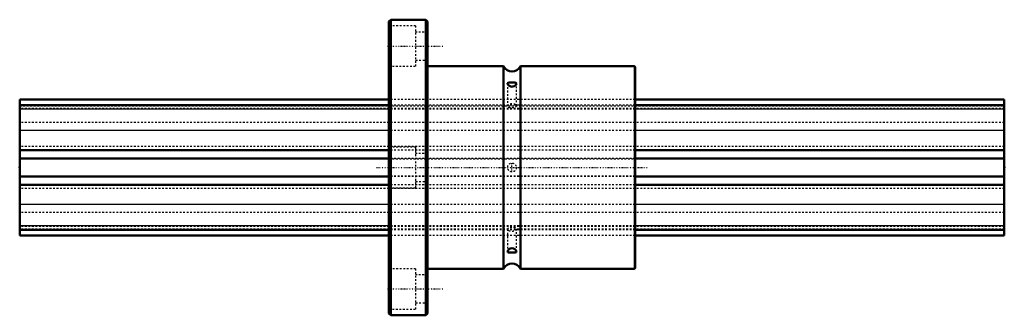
# Model space of a CAD drawing. Header units: millimetres. Extents: x 0 to 560, y -84 to 84.
import ezdxf

# ---------------------------------------------------------------- set-up
doc = ezdxf.new("R2010")
doc.units = ezdxf.units.MM
doc.linetypes.add('Center', pattern=[1.5, 0.45, -0.5, 0.05, -0.5])
doc.linetypes.add('Dashed', pattern=[2, 1, -1])
for name, color, linetype, lineweight in [('2d ConnectionPoints', 7, 'Continuous', 50), ('AM_0', 7, 'Continuous', 50), ('AM_4', 3, 'Continuous', 25), ('AM_7', 7, 'Center', 25), ('AM_9', 6, 'Dashed', 25)]:
    doc.layers.add(name, color=color, linetype=linetype, lineweight=lineweight)

# ---------------------------------------------------------------- blocks, each defined once
blk = doc.blocks.new('1_LBF85_Nut_0_in_LBF85_560L_5602100__4')
at = {"layer": 'AM_0'}
for p, q in [((211.1, 84), (210, 82.9)), ((211.1, 84), (211.1, -84)), ((230.9, 84), (211.1, 84)), ((230.9, 84), (230.9, -84)), ((232, 82.9), (230.9, 84)), ((210, 82.9), (210, -82.9)), ((232, 82.9), (232, -82.9)), ((275.2, 57.5), (232, 57.5)), ((275.2, 57.5), (275.2, -57.5)), ((349.5, 57.5), (284.8, 57.5)), ((284.8, 57.5), (284.8, -57.5)), ((350, 57), (350, -57)), ((232, -57.5), (275.2, -57.5)), ((284.8, -57.5), (349.5, -57.5)), ((210, -82.9), (211.1, -84)), ((230.9, -84), (232, -82.9)), ((211.1, -84), (230.9, -84))]:
    blk.add_line(p, q, dxfattribs=at)
for points in [[(279.08, 48.39), (278.35, 48.34), (277.82, 48.2), (277.53, 47.92), (277.5, 47.74)], [(277.5, 47.74), (277.53, 47.52), (277.75, 47.07), (278.19, 46.59), (278.87, 46.15), (279.71, 45.92), (280.49, 45.95), (281.19, 46.18), (281.81, 46.58), (282.28, 47.12), (282.49, 47.65), (282.5, 47.74)], [(282.5, 47.74), (282.43, 48), (282.16, 48.21), (281.66, 48.33), (280.92, 48.39), (280.08, 48.4), (279.32, 48.39), (279.08, 48.39)], [(282.5, -47.74), (282.41, -47.35), (282.11, -46.89), (281.59, -46.41), (280.82, -46.03), (279.99, -45.9), (279.24, -46.01), (278.57, -46.31), (277.99, -46.77), (277.6, -47.33), (277.5, -47.74)], [(277.5, -47.74), (277.5, -47.8), (277.65, -48.09), (278, -48.27), (278.59, -48.36), (279.08, -48.39)], [(279.08, -48.39), (279.82, -48.4), (280.58, -48.39), (281.26, -48.37), (281.87, -48.3), (282.32, -48.12), (282.5, -47.78), (282.5, -47.74)]]:
    blk.add_lwpolyline(points, dxfattribs=at)
for centre, radius, start, end in [((280, 59.84), 5.34, 205.9892, 334.0108), ((349.5, 57), 0.5, 360, 90), ((280, -59.84), 5.34, 25.9892, 154.0108), ((349.5, -57), 0.5, 270, 0)]:
    blk.add_arc(centre, radius, start, end, dxfattribs=at)
at = {"layer": 'AM_4'}
blk.add_line((349.5, 57.5), (349.5, -57.5), dxfattribs=at)
at = {"layer": 'AM_7'}
for p, q in [((209.24, 69), (241.16, 69)), ((203, 0), (357, 0)), ((280, -2.63), (280, 2.62)), ((209.24, -69), (241.16, -69))]:
    blk.add_line(p, q, dxfattribs=at)
at = {"layer": 'AM_9'}
for p, q in [((225.2, 80.5), (210, 80.5)), ((225.2, 80.5), (225.2, 57.5)), ((232, 77), (225.2, 77)), ((210, 57.5), (225.2, 57.5)), ((225.2, 61), (232, 61)), ((277.5, 47.72), (277.5, 35.07)), ((282.5, 35.07), (282.5, 47.73)), ((350, 38.63), (210, 38.63)), ((350, 35.35), (210, 35.35)), ((210, 35.07), (350, 35.07)), ((350, 33.59), (210, 33.59)), ((350, 33.09), (210, 33.09)), ((350, 25.5), (210, 25.5)), ((350, 21.08), (210, 21.08)), ((350, 12.01), (210, 12.01)), ((225.2, 11.5), (210, 11.5)), ((225.2, 11.5), (225.2, -11.5)), ((350, 9.85), (210, 9.85)), ((232, 8), (225.2, 8)), ((350, 5.04), (210, 5.04)), ((210, 5.02), (350, 5.02)), ((350, -5.02), (210, -5.02)), ((350, -5.04), (210, -5.04)), ((350, -9.85), (210, -9.85)), ((225.2, -8), (232, -8)), ((210, -11.5), (225.2, -11.5)), ((350, -12.01), (210, -12.01)), ((350, -21.08), (210, -21.08)), ((350, -25.5), (210, -25.5)), ((350, -33.09), (210, -33.09)), ((350, -33.59), (210, -33.59)), ((350, -35.07), (210, -35.07)), ((350, -35.35), (210, -35.35)), ((350, -38.63), (210, -38.63)), ((277.5, -35.07), (277.5, -47.73)), ((282.5, -47.73), (282.5, -35.07)), ((225.2, -57.5), (210, -57.5)), ((225.2, -57.5), (225.2, -80.5)), ((232, -61), (225.2, -61)), ((225.2, -77), (232, -77)), ((210, -80.5), (225.2, -80.5))]:
    blk.add_line(p, q, dxfattribs=at)
blk.add_circle((280, 0), 2.5, dxfattribs=at)
for centre, major_axis in [((280, 35.07), (-2.5, 0)), ((280, -35.07), (2.5, 0))]:
    blk.add_ellipse(centre, major_axis=major_axis, ratio=0.5, dxfattribs=at)
blk = doc.blocks.new('2_LBF851560_Spline_Shaft_0_in_LBF85_560L_5602100__4')
at = {"layer": 'AM_0'}
for p, q in [((210, 38.63), (0, 38.63)), ((0, -38.63), (0, 38.63)), ((210, 35.35), (0, 35.35)), ((560, 38.63), (350, 38.63)), ((560, 35.35), (350, 35.35)), ((560, -38.63), (560, 38.63)), ((210, 9.85), (0, 9.85)), ((560, 9.85), (350, 9.85)), ((210, 5.04), (0, 5.04)), ((560, 5.04), (350, 5.04)), ((210, -5.04), (0, -5.04)), ((560, -5.04), (350, -5.04)), ((210, -9.85), (0, -9.85)), ((560, -9.85), (350, -9.85)), ((210, -35.35), (0, -35.35)), ((210, -38.63), (0, -38.63)), ((560, -35.35), (350, -35.35)), ((560, -38.63), (350, -38.63))]:
    blk.add_line(p, q, dxfattribs=at)
at = {"layer": 'AM_4'}
for p, q in [((210, 33.09), (0, 33.09)), ((560, 33.09), (350, 33.09)), ((210, 21.08), (0, 21.08)), ((560, 21.08), (350, 21.08)), ((210, -21.08), (0, -21.08)), ((560, -21.08), (350, -21.08)), ((210, -33.09), (0, -33.09)), ((560, -33.09), (350, -33.09))]:
    blk.add_line(p, q, dxfattribs=at)
at = {"layer": 'AM_9'}
for p, q in [((0, 35.07), (560, 35.07)), ((350, 38.63), (210, 38.63)), ((350, 35.35), (210, 35.35)), ((560, 33.59), (0, 33.59)), ((350, 33.09), (210, 33.09)), ((560, 25.5), (0, 25.5)), ((350, 21.08), (210, 21.08)), ((560, 12.01), (0, 12.01)), ((350, 9.85), (210, 9.85)), ((0, 5.02), (560, 5.02)), ((350, 5.04), (210, 5.04)), ((560, -5.02), (0, -5.02)), ((350, -5.04), (210, -5.04)), ((350, -9.85), (210, -9.85)), ((560, -12.01), (0, -12.01)), ((350, -21.08), (210, -21.08)), ((560, -25.5), (0, -25.5)), ((560, -33.59), (0, -33.59)), ((350, -33.09), (210, -33.09)), ((560, -35.07), (0, -35.07)), ((350, -35.35), (210, -35.35)), ((350, -38.63), (210, -38.63))]:
    blk.add_line(p, q, dxfattribs=at)

msp = doc.modelspace()

# ---------------------------------------------------------------- linework, layer by layer
at = {"layer": '2d ConnectionPoints'}
for p in [(0, 0), (0, 0), (560, 0)]:
    msp.add_point(p, dxfattribs=at)

# ---------------------------------------------------------------- block references
for name in ['1_LBF85_Nut_0_in_LBF85_560L_5602100__4', '2_LBF851560_Spline_Shaft_0_in_LBF85_560L_5602100__4']:
    msp.add_blockref(name, (0, 0))

doc.saveas('drawing.dxf')
